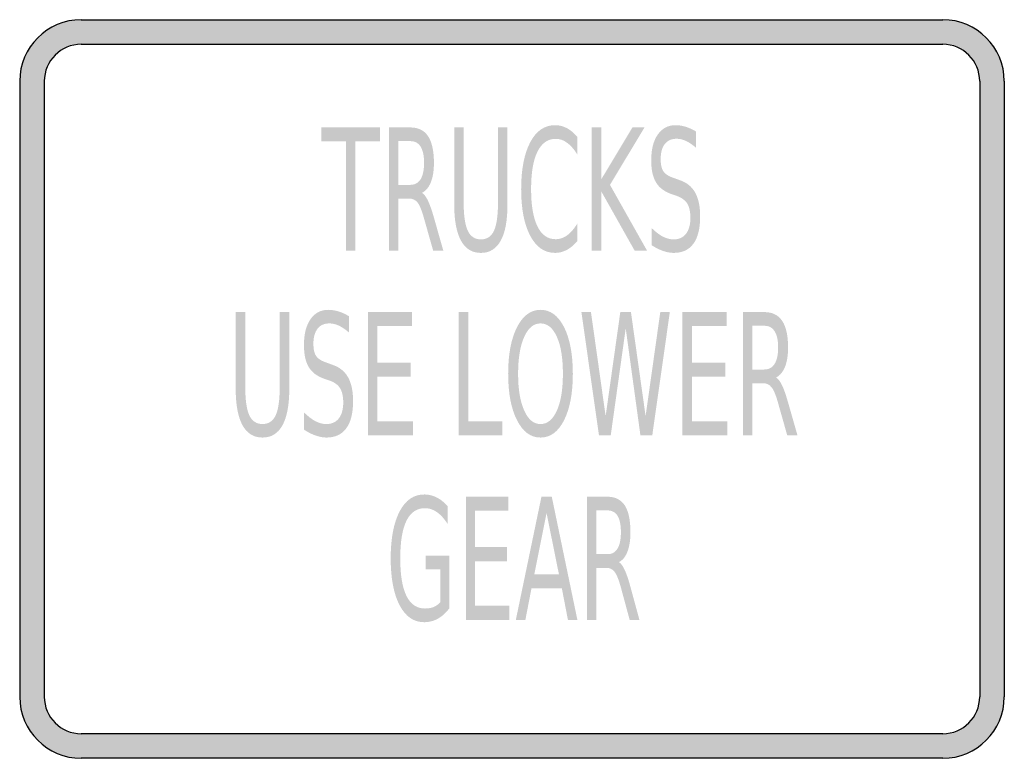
# Model space of a CAD drawing. Header units: inches. Extents: x -0.5 to 0.5, y -0.38 to 0.38.
import ezdxf

# ---------------------------------------------------------------- set-up
doc = ezdxf.new("R2010")
doc.units = ezdxf.units.IN
doc.header["$MEASUREMENT"] = 0

msp = doc.modelspace()

# ---------------------------------------------------------------- hatches: boundary and pattern name
h = msp.add_hatch(color=7)
h.paths.add_polyline_path([(0.5, 0.3125), (0.5, -0.3125), (0.4995, -0.321), (0.4978, -0.3292), (0.4952, -0.3368), (0.4915, -0.344), (0.487, -0.3507), (0.4817, -0.3567), (0.4757, -0.362), (0.469, -0.3665), (0.4618, -0.37), (0.4542, -0.3728), (0.446, -0.3745), (0.4375, -0.375), (-0.4375, -0.375), (-0.446, -0.3745), (-0.4542, -0.3728), (-0.4618, -0.37), (-0.469, -0.3665), (-0.4757, -0.362), (-0.4817, -0.3567), (-0.487, -0.3507), (-0.4915, -0.344), (-0.495, -0.3368), (-0.4977, -0.3292), (-0.4993, -0.321), (-0.5, -0.3125), (-0.5, 0.3125), (-0.4993, 0.321), (-0.4977, 0.3292), (-0.495, 0.3368), (-0.4915, 0.344), (-0.487, 0.3507), (-0.4817, 0.3567), (-0.4757, 0.362), (-0.469, 0.3665), (-0.4618, 0.37), (-0.4542, 0.3728), (-0.446, 0.3745), (-0.4375, 0.375), (0.4375, 0.375), (0.446, 0.3745), (0.4542, 0.3728), (0.4618, 0.37), (0.469, 0.3665), (0.4757, 0.362), (0.4817, 0.3567), (0.487, 0.3507), (0.4915, 0.344), (0.4952, 0.3368), (0.4978, 0.3292), (0.4995, 0.321), (0.5, 0.3125)])
h.paths.add_polyline_path([(-0.475, -0.3125), (-0.475, 0.3125), (-0.4747, 0.3175), (-0.4737, 0.3225), (-0.472, 0.3272), (-0.4698, 0.3315), (-0.4672, 0.3353), (-0.464, 0.339), (-0.4603, 0.3422), (-0.4563, 0.3448), (-0.452, 0.347), (-0.4475, 0.3487), (-0.4425, 0.3497), (-0.4375, 0.35), (0.4375, 0.35), (0.4427, 0.3497), (0.4475, 0.3487), (0.4522, 0.347), (0.4565, 0.3448), (0.4603, 0.3422), (0.464, 0.339), (0.4672, 0.3353), (0.4698, 0.3315), (0.472, 0.3272), (0.4737, 0.3225), (0.4747, 0.3175), (0.475, 0.3125), (0.475, -0.3125), (0.4747, -0.3175), (0.4737, -0.3225), (0.472, -0.3272), (0.4698, -0.3315), (0.4672, -0.3353), (0.464, -0.339), (0.4603, -0.3422), (0.4565, -0.3448), (0.4522, -0.347), (0.4475, -0.3487), (0.4427, -0.3497), (0.4375, -0.35), (-0.4375, -0.35), (-0.4425, -0.3497), (-0.4475, -0.3487), (-0.452, -0.347), (-0.4563, -0.3448), (-0.4603, -0.3422), (-0.464, -0.339), (-0.4672, -0.3353), (-0.4698, -0.3315), (-0.472, -0.3272), (-0.4737, -0.3225), (-0.4747, -0.3175), (-0.475, -0.3125)], flags=0)
for points in [[(-0.1937, 0.2656), (-0.134, 0.2656), (-0.134, 0.2514), (-0.1591, 0.2514), (-0.1591, 0.1406), (-0.1687, 0.1406), (-0.1687, 0.2514), (-0.1937, 0.2514), (-0.1937, 0.2656)], [(0.081, 0.2656), (0.0906, 0.2656), (0.0906, 0.2128), (0.1223, 0.2656), (0.1346, 0.2656), (0.0995, 0.2073), (0.1371, 0.1406), (0.1245, 0.1406), (0.0906, 0.2008), (0.0906, 0.1406), (0.081, 0.1406), (0.081, 0.2656)], [(-0.1464, 0.0781), (-0.1015, 0.0781), (-0.1015, 0.0639), (-0.1368, 0.0639), (-0.1368, 0.0269), (-0.103, 0.0269), (-0.103, 0.0126), (-0.1368, 0.0126), (-0.1368, -0.0327), (-0.1006, -0.0327), (-0.1006, -0.0469), (-0.1464, -0.0469), (-0.1464, 0.0781)], [(-0.054, 0.0781), (-0.0444, 0.0781), (-0.0444, -0.0327), (-0.0098, -0.0327), (-0.0098, -0.0469), (-0.054, -0.0469), (-0.054, 0.0781)], [(0.0705, 0.0781), (0.0802, 0.0781), (0.0951, -0.0275), (0.11, 0.0781), (0.1208, 0.0781), (0.1357, -0.0275), (0.1506, 0.0781), (0.1603, 0.0781), (0.1425, -0.0469), (0.1304, -0.0469), (0.1155, 0.0616), (0.1003, -0.0469), (0.0883, -0.0469), (0.0705, 0.0781)], [(0.1731, 0.0781), (0.2179, 0.0781), (0.2179, 0.0639), (0.1827, 0.0639), (0.1827, 0.0269), (0.2165, 0.0269), (0.2165, 0.0126), (0.1827, 0.0126), (0.1827, -0.0327), (0.2188, -0.0327), (0.2188, -0.0469), (0.1731, -0.0469), (0.1731, 0.0781)], [(-0.0468, -0.1094), (-0.0037, -0.1094), (-0.0037, -0.1236), (-0.0375, -0.1236), (-0.0375, -0.1606), (-0.005, -0.1606), (-0.005, -0.1749), (-0.0375, -0.1749), (-0.0375, -0.2201), (-0.0028, -0.2201), (-0.0028, -0.2344), (-0.0468, -0.2344), (-0.0468, -0.1094)]]:
    msp.add_hatch(color=7).paths.add_polyline_path(points)
h = msp.add_hatch(color=7)
edge = h.paths.add_edge_path()
edge.add_spline(control_points=[(-0.0914, 0.1992), (-0.0893, 0.198), (-0.0873, 0.1954), (-0.0854, 0.1913), (-0.0835, 0.1873), (-0.0815, 0.1818), (-0.0795, 0.1748)], knot_values=[0, 0, 0, 0, 1, 1, 1, 2, 2, 2, 2], degree=3, periodic=0)
edge.add_line((-0.0795, 0.1748), (-0.0698, 0.1406))
edge.add_line((-0.0698, 0.1406), (-0.0801, 0.1406))
edge.add_line((-0.0801, 0.1406), (-0.0892, 0.1727))
edge.add_spline(control_points=[(-0.0892, 0.1727), (-0.0915, 0.181), (-0.0937, 0.1866), (-0.0959, 0.1893), (-0.0981, 0.1921), (-0.1011, 0.1934), (-0.1049, 0.1934)], knot_values=[0, 0, 0, 0, 1, 1, 1, 2, 2, 2, 2], degree=3, periodic=0)
edge.add_line((-0.1049, 0.1934), (-0.1153, 0.1934))
edge.add_line((-0.1153, 0.1934), (-0.1153, 0.1406))
edge.add_line((-0.1153, 0.1406), (-0.1249, 0.1406))
edge.add_line((-0.1249, 0.1406), (-0.1249, 0.2656))
edge.add_line((-0.1249, 0.2656), (-0.1033, 0.2656))
edge.add_spline(control_points=[(-0.1033, 0.2656), (-0.0952, 0.2656), (-0.0892, 0.2626), (-0.0852, 0.2567), (-0.0813, 0.2507), (-0.0793, 0.2417), (-0.0793, 0.2296), (-0.0793, 0.2217), (-0.0803, 0.2152), (-0.0824, 0.21), (-0.0844, 0.2048), (-0.0874, 0.2012), (-0.0914, 0.1992)], knot_values=[0, 0, 0, 0, 1, 1, 1, 2, 2, 2, 3, 3, 3, 4, 4, 4, 4], degree=3, periodic=0)
edge = h.paths.add_edge_path(flags=0)
edge.add_line((-0.1153, 0.2517), (-0.1153, 0.2073))
edge.add_line((-0.1153, 0.2073), (-0.1033, 0.2073))
edge.add_spline(control_points=[(-0.1033, 0.2073), (-0.0987, 0.2073), (-0.0952, 0.2092), (-0.0928, 0.213), (-0.0905, 0.2168), (-0.0893, 0.2223), (-0.0893, 0.2296), (-0.0893, 0.2369), (-0.0905, 0.2424), (-0.0928, 0.2461), (-0.0952, 0.2499), (-0.0987, 0.2517), (-0.1033, 0.2517)], knot_values=[0, 0, 0, 0, 1, 1, 1, 2, 2, 2, 3, 3, 3, 4, 4, 4, 4], degree=3, periodic=0)
edge.add_line((-0.1033, 0.2517), (-0.1153, 0.2517))
h = msp.add_hatch(color=7)
edge = h.paths.add_edge_path()
edge.add_line((-0.0587, 0.2656), (-0.0491, 0.2656))
edge.add_line((-0.0491, 0.2656), (-0.0491, 0.1897))
edge.add_spline(control_points=[(-0.0491, 0.1897), (-0.0491, 0.1763), (-0.0477, 0.1666), (-0.0449, 0.1607), (-0.0422, 0.1549), (-0.0377, 0.1519), (-0.0316, 0.1519), (-0.0255, 0.1519), (-0.021, 0.1549), (-0.0183, 0.1607), (-0.0156, 0.1666), (-0.0142, 0.1763), (-0.0142, 0.1897)], knot_values=[0, 0, 0, 0, 1, 1, 1, 2, 2, 2, 3, 3, 3, 4, 4, 4, 4], degree=3, periodic=0)
edge.add_line((-0.0142, 0.1897), (-0.0142, 0.2656))
edge.add_line((-0.0142, 0.2656), (-0.0046, 0.2656))
edge.add_line((-0.0046, 0.2656), (-0.0046, 0.1876))
edge.add_spline(control_points=[(-0.0046, 0.1876), (-0.0046, 0.1713), (-0.0068, 0.159), (-0.0114, 0.1507), (-0.016, 0.1423), (-0.0227, 0.1382), (-0.0316, 0.1382), (-0.0405, 0.1382), (-0.0473, 0.1423), (-0.0518, 0.1507), (-0.0564, 0.159), (-0.0587, 0.1713), (-0.0587, 0.1876)], knot_values=[0, 0, 0, 0, 1, 1, 1, 2, 2, 2, 3, 3, 3, 4, 4, 4, 4], degree=3, periodic=0)
edge.add_line((-0.0587, 0.1876), (-0.0587, 0.2656))
h = msp.add_hatch(color=7)
edge = h.paths.add_edge_path()
edge.add_line((0.0663, 0.256), (0.0663, 0.2381))
edge.add_spline(control_points=[(0.0663, 0.2381), (0.063, 0.2435), (0.0596, 0.2474), (0.0559, 0.25), (0.0523, 0.2527), (0.0484, 0.254), (0.0443, 0.254), (0.0363, 0.254), (0.0301, 0.2496), (0.0258, 0.2409), (0.0215, 0.2321), (0.0194, 0.2195), (0.0194, 0.203), (0.0194, 0.1865), (0.0215, 0.1739), (0.0258, 0.1652), (0.0301, 0.1564), (0.0363, 0.1521), (0.0443, 0.1521), (0.0484, 0.1521), (0.0523, 0.1534), (0.0559, 0.156), (0.0596, 0.1586), (0.063, 0.1626), (0.0663, 0.1679)], knot_values=[0, 0, 0, 0, 1, 1, 1, 2, 2, 2, 3, 3, 3, 4, 4, 4, 5, 5, 5, 6, 6, 6, 7, 7, 7, 8, 8, 8, 8], degree=3, periodic=0)
edge.add_line((0.0663, 0.1679), (0.0663, 0.1502))
edge.add_spline(control_points=[(0.0663, 0.1502), (0.0629, 0.1462), (0.0594, 0.1432), (0.0556, 0.1412), (0.0519, 0.1392), (0.0479, 0.1382), (0.0438, 0.1382), (0.0331, 0.1382), (0.0246, 0.144), (0.0185, 0.1556), (0.0124, 0.1671), (0.0093, 0.1829), (0.0093, 0.203), (0.0093, 0.2231), (0.0124, 0.2389), (0.0185, 0.2505), (0.0246, 0.2621), (0.0331, 0.2679), (0.0438, 0.2679), (0.048, 0.2679), (0.052, 0.2669), (0.0557, 0.2649), (0.0595, 0.2629), (0.063, 0.2599), (0.0663, 0.256)], knot_values=[0, 0, 0, 0, 1, 1, 1, 2, 2, 2, 3, 3, 3, 4, 4, 4, 5, 5, 5, 6, 6, 6, 7, 7, 7, 8, 8, 8, 8], degree=3, periodic=0)
h = msp.add_hatch(color=7)
edge = h.paths.add_edge_path()
edge.add_line((0.1869, 0.2615), (0.1869, 0.245))
edge.add_spline(control_points=[(0.1869, 0.245), (0.1833, 0.2481), (0.1798, 0.2504), (0.1766, 0.2519), (0.1734, 0.2534), (0.1703, 0.2541), (0.1673, 0.2541), (0.1621, 0.2541), (0.1581, 0.2524), (0.1552, 0.2488), (0.1524, 0.2452), (0.151, 0.2401), (0.151, 0.2335), (0.151, 0.228), (0.1519, 0.2238), (0.1538, 0.221), (0.1557, 0.2182), (0.1593, 0.2159), (0.1645, 0.2142)], knot_values=[0, 0, 0, 0, 1, 1, 1, 2, 2, 2, 3, 3, 3, 4, 4, 4, 5, 5, 5, 6, 6, 6, 6], degree=3, periodic=0)
edge.add_line((0.1645, 0.2142), (0.1703, 0.2121))
edge.add_spline(control_points=[(0.1703, 0.2121), (0.1774, 0.2097), (0.1827, 0.2055), (0.1861, 0.1994), (0.1894, 0.1934), (0.1911, 0.1853), (0.1911, 0.1751), (0.1911, 0.163), (0.1888, 0.1538), (0.1843, 0.1476), (0.1797, 0.1413), (0.173, 0.1382), (0.1641, 0.1382), (0.1607, 0.1382), (0.1572, 0.1389), (0.1534, 0.1402), (0.1496, 0.1415), (0.1457, 0.1435), (0.1417, 0.1461)], knot_values=[0, 0, 0, 0, 1, 1, 1, 2, 2, 2, 3, 3, 3, 4, 4, 4, 5, 5, 5, 6, 6, 6, 6], degree=3, periodic=0)
edge.add_line((0.1417, 0.1461), (0.1417, 0.1636))
edge.add_spline(control_points=[(0.1417, 0.1636), (0.1456, 0.1597), (0.1494, 0.1568), (0.1531, 0.1548), (0.1568, 0.1529), (0.1605, 0.1519), (0.1641, 0.1519), (0.1695, 0.1519), (0.1737, 0.1538), (0.1767, 0.1576), (0.1797, 0.1614), (0.1812, 0.1668), (0.1812, 0.1738), (0.1812, 0.18), (0.1801, 0.1848), (0.178, 0.1883), (0.1758, 0.1917), (0.1723, 0.1943), (0.1675, 0.196)], knot_values=[0, 0, 0, 0, 1, 1, 1, 2, 2, 2, 3, 3, 3, 4, 4, 4, 5, 5, 5, 6, 6, 6, 6], degree=3, periodic=0)
edge.add_line((0.1675, 0.196), (0.1617, 0.198))
edge.add_spline(control_points=[(0.1617, 0.198), (0.1545, 0.2006), (0.1494, 0.2045), (0.1462, 0.2099), (0.143, 0.2152), (0.1414, 0.2227), (0.1414, 0.2322), (0.1414, 0.2433), (0.1436, 0.252), (0.148, 0.2583), (0.1524, 0.2647), (0.1585, 0.2679), (0.1662, 0.2679), (0.1695, 0.2679), (0.1729, 0.2673), (0.1764, 0.2663), (0.1798, 0.2652), (0.1833, 0.2636), (0.1869, 0.2615)], knot_values=[0, 0, 0, 0, 1, 1, 1, 2, 2, 2, 3, 3, 3, 4, 4, 4, 5, 5, 5, 6, 6, 6, 6], degree=3, periodic=0)
h = msp.add_hatch(color=7)
edge = h.paths.add_edge_path()
edge.add_line((-0.1657, 0.074), (-0.1657, 0.0575))
edge.add_spline(control_points=[(-0.1657, 0.0575), (-0.1693, 0.0606), (-0.1727, 0.0629), (-0.176, 0.0644), (-0.1792, 0.0659), (-0.1823, 0.0666), (-0.1853, 0.0666), (-0.1906, 0.0666), (-0.1946, 0.0649), (-0.1974, 0.0613), (-0.2003, 0.0577), (-0.2017, 0.0526), (-0.2017, 0.046), (-0.2017, 0.0405), (-0.2008, 0.0363), (-0.1989, 0.0335), (-0.197, 0.0307), (-0.1934, 0.0284), (-0.1881, 0.0267)], knot_values=[0, 0, 0, 0, 1, 1, 1, 2, 2, 2, 3, 3, 3, 4, 4, 4, 5, 5, 5, 6, 6, 6, 6], degree=3, periodic=0)
edge.add_line((-0.1881, 0.0267), (-0.1824, 0.0246))
edge.add_spline(control_points=[(-0.1824, 0.0246), (-0.1752, 0.0222), (-0.1699, 0.018), (-0.1665, 0.0119), (-0.1631, 0.0059), (-0.1614, -0.0022), (-0.1614, -0.0124), (-0.1614, -0.0245), (-0.1637, -0.0337), (-0.1683, -0.0399), (-0.1729, -0.0462), (-0.1796, -0.0493), (-0.1885, -0.0493), (-0.1919, -0.0493), (-0.1955, -0.0486), (-0.1993, -0.0473), (-0.2031, -0.046), (-0.207, -0.044), (-0.2111, -0.0414)], knot_values=[0, 0, 0, 0, 1, 1, 1, 2, 2, 2, 3, 3, 3, 4, 4, 4, 5, 5, 5, 6, 6, 6, 6], degree=3, periodic=0)
edge.add_line((-0.2111, -0.0414), (-0.2111, -0.0239))
edge.add_spline(control_points=[(-0.2111, -0.0239), (-0.2071, -0.0278), (-0.2033, -0.0307), (-0.1996, -0.0327), (-0.1959, -0.0346), (-0.1922, -0.0356), (-0.1885, -0.0356), (-0.1831, -0.0356), (-0.1789, -0.0337), (-0.1759, -0.0299), (-0.1729, -0.0261), (-0.1714, -0.0207), (-0.1714, -0.0136), (-0.1714, -0.0075), (-0.1725, -0.0027), (-0.1746, 0.0008), (-0.1767, 0.0042), (-0.1803, 0.0068), (-0.1852, 0.0085)], knot_values=[0, 0, 0, 0, 1, 1, 1, 2, 2, 2, 3, 3, 3, 4, 4, 4, 5, 5, 5, 6, 6, 6, 6], degree=3, periodic=0)
edge.add_line((-0.1852, 0.0085), (-0.191, 0.0105))
edge.add_spline(control_points=[(-0.191, 0.0105), (-0.1982, 0.0131), (-0.2033, 0.017), (-0.2065, 0.0224), (-0.2097, 0.0277), (-0.2113, 0.0352), (-0.2113, 0.0447), (-0.2113, 0.0558), (-0.2091, 0.0645), (-0.2047, 0.0708), (-0.2003, 0.0772), (-0.1942, 0.0804), (-0.1864, 0.0804), (-0.1831, 0.0804), (-0.1797, 0.0798), (-0.1762, 0.0788), (-0.1728, 0.0777), (-0.1693, 0.0761), (-0.1657, 0.074)], knot_values=[0, 0, 0, 0, 1, 1, 1, 2, 2, 2, 3, 3, 3, 4, 4, 4, 5, 5, 5, 6, 6, 6, 6], degree=3, periodic=0)
h = msp.add_hatch(color=7)
edge = h.paths.add_edge_path()
edge.add_spline(control_points=[(0.029, 0.0804), (0.039, 0.0804), (0.0469, 0.0745), (0.0529, 0.0628), (0.0588, 0.051), (0.0618, 0.0352), (0.0618, 0.0155), (0.0618, -0.0042), (0.0588, -0.0199), (0.0529, -0.0317), (0.0469, -0.0434), (0.039, -0.0493), (0.029, -0.0493), (0.019, -0.0493), (0.0111, -0.0435), (0.0051, -0.0317), (-0.0009, -0.02), (-0.0039, -0.0043), (-0.0039, 0.0155), (-0.0039, 0.0352), (-0.0009, 0.051), (0.0051, 0.0628), (0.0111, 0.0745), (0.019, 0.0804), (0.029, 0.0804)], knot_values=[0, 0, 0, 0, 1, 1, 1, 2, 2, 2, 3, 3, 3, 4, 4, 4, 5, 5, 5, 6, 6, 6, 7, 7, 7, 8, 8, 8, 8], degree=3, periodic=0)
edge = h.paths.add_edge_path(flags=0)
edge.add_spline(control_points=[(0.029, 0.0666), (0.022, 0.0666), (0.0165, 0.0621), (0.0124, 0.0529), (0.0083, 0.0438), (0.0062, 0.0313), (0.0062, 0.0155), (0.0062, -0.0003), (0.0083, -0.0127), (0.0124, -0.0219), (0.0165, -0.031), (0.022, -0.0356), (0.029, -0.0356), (0.036, -0.0356), (0.0415, -0.031), (0.0456, -0.0219), (0.0497, -0.0127), (0.0517, -0.0003), (0.0517, 0.0155), (0.0517, 0.0313), (0.0497, 0.0438), (0.0456, 0.0529), (0.0415, 0.0621), (0.036, 0.0666), (0.029, 0.0666)], knot_values=[0, 0, 0, 0, 1, 1, 1, 2, 2, 2, 3, 3, 3, 4, 4, 4, 5, 5, 5, 6, 6, 6, 7, 7, 7, 8, 8, 8, 8], degree=3, periodic=0)
h = msp.add_hatch(color=7)
edge = h.paths.add_edge_path()
edge.add_line((-0.2806, 0.0781), (-0.2709, 0.0781))
edge.add_line((-0.2709, 0.0781), (-0.2709, 0.0022))
edge.add_spline(control_points=[(-0.2709, 0.0022), (-0.2709, -0.0112), (-0.2695, -0.0209), (-0.2668, -0.0267), (-0.264, -0.0326), (-0.2595, -0.0356), (-0.2534, -0.0356), (-0.2472, -0.0356), (-0.2428, -0.0326), (-0.24, -0.0267), (-0.2373, -0.0209), (-0.2359, -0.0112), (-0.2359, 0.0022)], knot_values=[0, 0, 0, 0, 1, 1, 1, 2, 2, 2, 3, 3, 3, 4, 4, 4, 4], degree=3, periodic=0)
edge.add_line((-0.2359, 0.0022), (-0.2359, 0.0781))
edge.add_line((-0.2359, 0.0781), (-0.2262, 0.0781))
edge.add_line((-0.2262, 0.0781), (-0.2262, 0.0001))
edge.add_spline(control_points=[(-0.2262, 0.0001), (-0.2262, -0.0162), (-0.2285, -0.0285), (-0.2331, -0.0368), (-0.2377, -0.0452), (-0.2444, -0.0493), (-0.2534, -0.0493), (-0.2623, -0.0493), (-0.2691, -0.0452), (-0.2737, -0.0368), (-0.2783, -0.0285), (-0.2806, -0.0162), (-0.2806, 0.0001)], knot_values=[0, 0, 0, 0, 1, 1, 1, 2, 2, 2, 3, 3, 3, 4, 4, 4, 4], degree=3, periodic=0)
edge.add_line((-0.2806, 0.0001), (-0.2806, 0.0781))
h = msp.add_hatch(color=7)
edge = h.paths.add_edge_path()
edge.add_spline(control_points=[(0.2682, 0.0117), (0.2703, 0.0105), (0.2723, 0.0079), (0.2742, 0.0039), (0.2762, -0.0002), (0.2781, -0.0057), (0.2801, -0.0127)], knot_values=[0, 0, 0, 0, 1, 1, 1, 2, 2, 2, 2], degree=3, periodic=0)
edge.add_line((0.2801, -0.0127), (0.2899, -0.0469))
edge.add_line((0.2899, -0.0469), (0.2795, -0.0469))
edge.add_line((0.2795, -0.0469), (0.2704, -0.0148))
edge.add_spline(control_points=[(0.2704, -0.0148), (0.2681, -0.0064), (0.2658, -0.0009), (0.2636, 0.0018), (0.2614, 0.0046), (0.2584, 0.0059), (0.2546, 0.0059)], knot_values=[0, 0, 0, 0, 1, 1, 1, 2, 2, 2, 2], degree=3, periodic=0)
edge.add_line((0.2546, 0.0059), (0.2442, 0.0059))
edge.add_line((0.2442, 0.0059), (0.2442, -0.0469))
edge.add_line((0.2442, -0.0469), (0.2346, -0.0469))
edge.add_line((0.2346, -0.0469), (0.2346, 0.0781))
edge.add_line((0.2346, 0.0781), (0.2562, 0.0781))
edge.add_spline(control_points=[(0.2562, 0.0781), (0.2644, 0.0781), (0.2704, 0.0751), (0.2744, 0.0692), (0.2784, 0.0632), (0.2804, 0.0542), (0.2804, 0.0421), (0.2804, 0.0342), (0.2793, 0.0277), (0.2773, 0.0225), (0.2752, 0.0173), (0.2722, 0.0137), (0.2682, 0.0117)], knot_values=[0, 0, 0, 0, 1, 1, 1, 2, 2, 2, 3, 3, 3, 4, 4, 4, 4], degree=3, periodic=0)
edge = h.paths.add_edge_path(flags=0)
edge.add_line((0.2442, 0.0642), (0.2442, 0.0198))
edge.add_line((0.2442, 0.0198), (0.2562, 0.0198))
edge.add_spline(control_points=[(0.2562, 0.0198), (0.2609, 0.0198), (0.2644, 0.0217), (0.2667, 0.0255), (0.2691, 0.0293), (0.2703, 0.0348), (0.2703, 0.0421), (0.2703, 0.0494), (0.2691, 0.0549), (0.2667, 0.0586), (0.2644, 0.0624), (0.2609, 0.0642), (0.2562, 0.0642)], knot_values=[0, 0, 0, 0, 1, 1, 1, 2, 2, 2, 3, 3, 3, 4, 4, 4, 4], degree=3, periodic=0)
edge.add_line((0.2562, 0.0642), (0.2442, 0.0642))
h = msp.add_hatch(color=7)
edge = h.paths.add_edge_path()
edge.add_line((-0.0727, -0.2165), (-0.0727, -0.183))
edge.add_line((-0.0727, -0.183), (-0.0878, -0.183))
edge.add_line((-0.0878, -0.183), (-0.0878, -0.1691))
edge.add_line((-0.0878, -0.1691), (-0.0636, -0.1691))
edge.add_line((-0.0636, -0.1691), (-0.0636, -0.2227))
edge.add_spline(control_points=[(-0.0636, -0.2227), (-0.0672, -0.2274), (-0.0711, -0.2309), (-0.0754, -0.2333), (-0.0797, -0.2356), (-0.0843, -0.2368), (-0.0891, -0.2368), (-0.0998, -0.2368), (-0.1081, -0.2311), (-0.1141, -0.2197), (-0.1201, -0.2083), (-0.1232, -0.1924), (-0.1232, -0.172), (-0.1232, -0.1516), (-0.1201, -0.1357), (-0.1141, -0.1242), (-0.1081, -0.1128), (-0.0998, -0.1071), (-0.0891, -0.1071), (-0.0847, -0.1071), (-0.0805, -0.1081), (-0.0765, -0.1101), (-0.0725, -0.1121), (-0.0688, -0.1151), (-0.0654, -0.119)], knot_values=[0, 0, 0, 0, 1, 1, 1, 2, 2, 2, 3, 3, 3, 4, 4, 4, 5, 5, 5, 6, 6, 6, 7, 7, 7, 8, 8, 8, 8], degree=3, periodic=0)
edge.add_line((-0.0654, -0.119), (-0.0654, -0.137))
edge.add_spline(control_points=[(-0.0654, -0.137), (-0.0688, -0.1317), (-0.0724, -0.1277), (-0.0763, -0.125), (-0.0801, -0.1224), (-0.0841, -0.121), (-0.0884, -0.121), (-0.0967, -0.121), (-0.103, -0.1253), (-0.1072, -0.1338), (-0.1114, -0.1424), (-0.1135, -0.1551), (-0.1135, -0.172), (-0.1135, -0.1889), (-0.1114, -0.2016), (-0.1072, -0.2101), (-0.103, -0.2186), (-0.0967, -0.2229), (-0.0884, -0.2229), (-0.0851, -0.2229), (-0.0822, -0.2224), (-0.0796, -0.2214), (-0.0771, -0.2203), (-0.0748, -0.2187), (-0.0727, -0.2165)], knot_values=[0, 0, 0, 0, 1, 1, 1, 2, 2, 2, 3, 3, 3, 4, 4, 4, 5, 5, 5, 6, 6, 6, 7, 7, 7, 8, 8, 8, 8], degree=3, periodic=0)
h = msp.add_hatch(color=7)
h.paths.add_polyline_path([(0.0299, -0.1094), (0.0404, -0.1094), (0.0664, -0.2344), (0.0568, -0.2344), (0.0506, -0.2023), (0.0198, -0.2023), (0.0136, -0.2344), (0.0039, -0.2344), (0.0299, -0.1094)])
h.paths.add_polyline_path([(0.0351, -0.126), (0.0226, -0.1883), (0.0477, -0.1883), (0.0351, -0.126)], flags=0)
h = msp.add_hatch(color=7)
edge = h.paths.add_edge_path()
edge.add_spline(control_points=[(0.1086, -0.1758), (0.1106, -0.177), (0.1126, -0.1796), (0.1144, -0.1836), (0.1163, -0.1877), (0.1182, -0.1932), (0.1201, -0.2002)], knot_values=[0, 0, 0, 0, 1, 1, 1, 2, 2, 2, 2], degree=3, periodic=0)
edge.add_line((0.1201, -0.2002), (0.1294, -0.2344))
edge.add_line((0.1294, -0.2344), (0.1195, -0.2344))
edge.add_line((0.1195, -0.2344), (0.1108, -0.2023))
edge.add_spline(control_points=[(0.1108, -0.2023), (0.1085, -0.1939), (0.1064, -0.1884), (0.1042, -0.1857), (0.1021, -0.1829), (0.0992, -0.1816), (0.0956, -0.1816)], knot_values=[0, 0, 0, 0, 1, 1, 1, 2, 2, 2, 2], degree=3, periodic=0)
edge.add_line((0.0956, -0.1816), (0.0855, -0.1816))
edge.add_line((0.0855, -0.1816), (0.0855, -0.2344))
edge.add_line((0.0855, -0.2344), (0.0763, -0.2344))
edge.add_line((0.0763, -0.2344), (0.0763, -0.1094))
edge.add_line((0.0763, -0.1094), (0.0971, -0.1094))
edge.add_spline(control_points=[(0.0971, -0.1094), (0.1049, -0.1094), (0.1107, -0.1124), (0.1146, -0.1183), (0.1184, -0.1243), (0.1203, -0.1333), (0.1203, -0.1454), (0.1203, -0.1533), (0.1193, -0.1598), (0.1173, -0.165), (0.1154, -0.1702), (0.1125, -0.1738), (0.1086, -0.1758)], knot_values=[0, 0, 0, 0, 1, 1, 1, 2, 2, 2, 3, 3, 3, 4, 4, 4, 4], degree=3, periodic=0)
edge = h.paths.add_edge_path(flags=0)
edge.add_line((0.0855, -0.1233), (0.0855, -0.1677))
edge.add_line((0.0855, -0.1677), (0.0971, -0.1677))
edge.add_spline(control_points=[(0.0971, -0.1677), (0.1016, -0.1677), (0.1049, -0.1658), (0.1072, -0.162), (0.1095, -0.1582), (0.1106, -0.1527), (0.1106, -0.1454), (0.1106, -0.1381), (0.1095, -0.1326), (0.1072, -0.1288), (0.1049, -0.1251), (0.1016, -0.1233), (0.0971, -0.1233)], knot_values=[0, 0, 0, 0, 1, 1, 1, 2, 2, 2, 3, 3, 3, 4, 4, 4, 4], degree=3, periodic=0)
edge.add_line((0.0971, -0.1233), (0.0855, -0.1233))

# ---------------------------------------------------------------- linework, layer by layer
at = {"color": 7}
for p, q in [((-0.4375, 0.375), (0.4375, 0.375)), ((-0.4375, 0.35), (0.4375, 0.35)), ((-0.5, 0.3125), (-0.5, -0.3125)), ((-0.475, 0.3125), (-0.475, -0.3125)), ((0.475, 0.3125), (0.475, -0.3125)), ((0.5, 0.3125), (0.5, -0.3125)), ((0.4375, -0.35), (-0.4375, -0.35)), ((0.4375, -0.375), (-0.4375, -0.375))]:
    msp.add_line(p, q, dxfattribs=at)
for points in [[(-0.4375, 0.375), (-0.472, 0.375), (-0.5, 0.347), (-0.5, 0.3125)], [(0.5, 0.3125), (0.5, 0.347), (0.472, 0.375), (0.4375, 0.375)], [(-0.4375, 0.35), (-0.4582, 0.35), (-0.475, 0.3332), (-0.475, 0.3125)], [(0.475, 0.3125), (0.475, 0.3332), (0.4582, 0.35), (0.4375, 0.35)], [(-0.5, -0.3125), (-0.5, -0.347), (-0.472, -0.375), (-0.4375, -0.375)], [(-0.475, -0.3125), (-0.475, -0.3332), (-0.4582, -0.35), (-0.4375, -0.35)], [(0.4375, -0.375), (0.472, -0.375), (0.5, -0.347), (0.5, -0.3125)], [(0.4375, -0.35), (0.4582, -0.35), (0.475, -0.3332), (0.475, -0.3125)]]:
    msp.add_open_spline(points, degree=3, dxfattribs=at)

doc.saveas('drawing.dxf')
